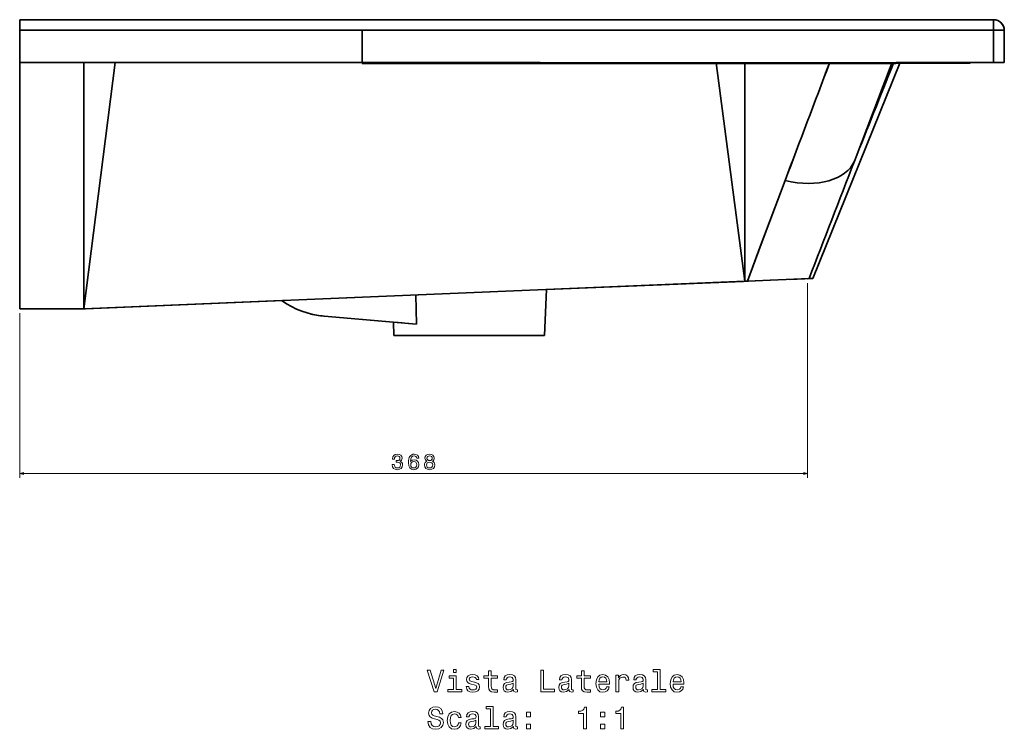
# Model space of a CAD drawing. Extents: x -111 to 2678, y 0 to 1634.
# Tile 5 of 5: x 2218 to 2678, y 1057 to 1389. Entities that reach past the tile are written whole.
import ezdxf

# ---------------------------------------------------------------- set-up
doc = ezdxf.new("R2010")
doc.units = 0

msp = doc.modelspace()

# ---------------------------------------------------------------- linework, layer by layer
at = {"color": 7, "lineweight": 35}
for p, q in [((2672.9, 1388.75), (2217.9, 1388.75)), ((2672.9, 1388.75), (2217.9, 1388.75)), ((2217.9, 1383.92), (2377.9, 1383.92)), ((2217.9, 1383.92), (2377.9, 1383.92)), ((2377.9, 1383.92), (2672.9, 1383.92)), ((2377.9, 1383.92), (2672.9, 1383.92)), ((2217.9, 1253.75), (2217.9, 1368.75)), ((2217.9, 1368.75), (2377.9, 1368.75)), ((2377.9, 1368.75), (2217.9, 1368.75)), ((2217.9, 1368.75), (2377.9, 1368.75)), ((2217.9, 1253.75), (2217.9, 1368.75)), ((2247.9, 1253.75), (2262.44, 1368.75)), ((2247.9, 1253.75), (2247.9, 1368.75)), ((2262.44, 1368.75), (2247.9, 1253.75)), ((2247.9, 1253.75), (2247.9, 1368.75)), ((2543.35, 1368.6), (2556.67, 1266.56)), ((2556.67, 1266.56), (2543.35, 1368.6)), ((2556.67, 1368.58), (2556.67, 1266.56)), ((2556.67, 1368.58), (2556.67, 1266.56)), ((2588.4, 1267.87), (2629.03, 1368.44)), ((2588.4, 1267.87), (2629.03, 1368.44)), ((2588.4, 1267.87), (2629.03, 1368.44)), ((2588.4, 1267.87), (2629.03, 1368.44)), ((2627.35, 1368.76), (2661.9, 1368.76)), ((2661.9, 1368.75), (2627.35, 1368.75)), ((2627.35, 1368.45), (2661.9, 1368.38)), ((2629.03, 1368.44), (2661.9, 1368.38)), ((2247.9, 1253.75), (2556.67, 1266.56)), ((2556.67, 1266.56), (2247.9, 1253.75)), ((2326, 1256.99), (2556.67, 1266.56)), ((2463.99, 1262.71), (2556.67, 1266.56)), ((2556.67, 1266.56), (2463.99, 1262.71)), ((2556.67, 1266.56), (2463.99, 1262.71)), ((2556.67, 1266.56), (2463.99, 1262.71)), ((2556.67, 1266.56), (2463.99, 1262.71)), ((2555.99, 1266.53), (2463.99, 1262.71)), ((2555.99, 1266.53), (2463.99, 1262.71)), ((2586.7, 1267.8), (2557.89, 1266.61)), ((2557.89, 1266.61), (2586.7, 1267.8)), ((2586.7, 1267.8), (2557.89, 1266.61)), ((2463.99, 1262.71), (2463.05, 1241.25)), ((2463.05, 1241.25), (2463.99, 1262.71)), ((2463.05, 1241.25), (2463.99, 1262.71)), ((2463.99, 1262.71), (2463.05, 1241.25)), ((2340.31, 1257.58), (2247.9, 1253.75)), ((2340.3, 1257.58), (2247.9, 1253.75)), ((2340.3, 1257.58), (2247.9, 1253.75)), ((2248.64, 1253.78), (2340.31, 1257.58)), ((2340.31, 1257.58), (2248.64, 1253.78)), ((2340.31, 1257.58), (2248.64, 1253.78)), ((2326, 1256.99), (2248.64, 1253.78)), ((2247.9, 1253.75), (2217.9, 1253.75)), ((2247.9, 1253.75), (2217.9, 1253.75)), ((2247.9, 1253.75), (2217.9, 1253.75)), ((2217.9, 1253.75), (2247.9, 1253.75)), ((2217.9, 1253.75), (2247.9, 1253.75)), ((2247.9, 1253.75), (2217.9, 1253.75)), ((2217.9, 1253.75), (2247.9, 1253.75)), ((2247.9, 1253.75), (2217.9, 1253.75)), ((2217.9, 1253.75), (2247.9, 1253.75)), ((2247.9, 1253.75), (2217.9, 1253.75)), ((2217.9, 1253.75), (2247.9, 1253.75)), ((2392.48, 1247.45), (2360.07, 1250.29)), ((2392.48, 1247.45), (2360.07, 1250.29)), ((2403.29, 1246.5), (2360.07, 1250.29)), ((2360.07, 1250.29), (2403.29, 1246.5)), ((2392.48, 1247.45), (2360.07, 1250.29)), ((2394.27, 1247.29), (2360.07, 1250.29)), ((2463.05, 1241.25), (2392.75, 1241.25)), ((2392.75, 1241.25), (2463.05, 1241.25)), ((2392.75, 1241.25), (2463.05, 1241.25)), ((2463.05, 1241.25), (2392.75, 1241.25)), ((2463.05, 1241.25), (2392.75, 1241.25)), ((2450.46, 1241.25), (2405.34, 1241.25)), ((2450.46, 1241.25), (2405.34, 1241.25)), ((2450.46, 1241.25), (2405.34, 1241.25)), ((2450.46, 1241.25), (2405.34, 1241.25))]:
    msp.add_line(p, q, dxfattribs=at)
at = {"color": 7, "lineweight": 35, "ltscale": 0.120639}
for p, q in [((2217.9, 1383.92), (2217.9, 1388.75)), ((2217.9, 1383.92), (2217.9, 1388.75)), ((2672.9, 1383.92), (2672.9, 1388.75)), ((2672.9, 1388.75), (2672.9, 1383.92))]:
    msp.add_line(p, q, dxfattribs=at)
at = {"color": 7, "lineweight": 35, "ltscale": 0.379361}
for p, q in [((2217.9, 1368.75), (2217.9, 1383.92)), ((2217.9, 1368.75), (2217.9, 1383.92)), ((2377.9, 1368.75), (2377.9, 1383.92)), ((2377.9, 1368.75), (2377.9, 1383.92)), ((2672.9, 1383.92), (2672.9, 1368.75))]:
    msp.add_line(p, q, dxfattribs=at)
at = {"color": 7, "lineweight": 35, "ltscale": 0.379068}
msp.add_line((2672.9, 1368.76), (2672.9, 1383.92), dxfattribs=at)
at = {"color": 7, "lineweight": 35, "ltscale": 0.375}
for p, q in [((2677.9, 1368.75), (2677.9, 1383.75)), ((2677.9, 1383.75), (2677.9, 1368.75)), ((2677.9, 1383.75), (2677.9, 1368.75)), ((2677.9, 1368.75), (2677.9, 1383.75)), ((2232.9, 1368.75), (2217.9, 1368.75)), ((2232.9, 1368.75), (2217.9, 1368.75)), ((2217.9, 1368.75), (2232.9, 1368.75))]:
    msp.add_line(p, q, dxfattribs=at)
at = {"color": 7, "lineweight": 35, "ltscale": 0.007858}
msp.add_line((2627.35, 1368.45), (2627.35, 1368.76), dxfattribs=at)
at = {"color": 7, "lineweight": 35, "ltscale": 0.000292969}
msp.add_line((2661.9, 1368.76), (2661.9, 1368.75), dxfattribs=at)
at = {"color": 7, "lineweight": 35, "ltscale": 0.275}
for p, q in [((2661.9, 1368.76), (2672.9, 1368.76)), ((2661.9, 1368.76), (2672.9, 1368.76)), ((2672.9, 1368.75), (2661.9, 1368.75))]:
    msp.add_line(p, q, dxfattribs=at)
at = {"color": 7, "lineweight": 35, "ltscale": 0.000299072}
msp.add_line((2661.9, 1368.76), (2661.9, 1368.75), dxfattribs=at)
at = {"color": 7, "lineweight": 35, "ltscale": 0.000286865}
for p, q in [((2661.9, 1368.76), (2661.9, 1368.75)), ((2661.9, 1368.75), (2661.9, 1368.76))]:
    msp.add_line(p, q, dxfattribs=at)
at = {"color": 7, "lineweight": 35, "ltscale": 0.009302}
msp.add_line((2661.9, 1368.75), (2661.9, 1368.38), dxfattribs=at)
msp.add_line((2661.9, 1368.75), (2661.9, 1368.38), dxfattribs=at)
at = {"color": 7, "lineweight": 35, "ltscale": 0.4}
msp.add_line((2661.9, 1368.75), (2677.9, 1368.75), dxfattribs=at)
at = {"color": 7, "lineweight": 35, "ltscale": 0.125}
msp.add_line((2677.9, 1368.75), (2672.9, 1368.75), dxfattribs=at)
at = {"color": 7, "lineweight": 35, "ltscale": 0.043934}
msp.add_line((2556.67, 1266.56), (2558.42, 1266.63), dxfattribs=at)
at = {"color": 7, "lineweight": 35, "ltscale": 0.030434}
msp.add_line((2556.67, 1266.56), (2557.89, 1266.61), dxfattribs=at)
msp.add_line((2556.67, 1266.56), (2557.89, 1266.61), dxfattribs=at)
at = {"color": 7, "lineweight": 35, "ltscale": 0.016903}
msp.add_line((2556.67, 1266.56), (2557.34, 1266.59), dxfattribs=at)
at = {"color": 7, "lineweight": 35, "ltscale": 0.0062}
msp.add_line((2556.67, 1266.56), (2556.92, 1266.57), dxfattribs=at)
at = {"color": 7, "lineweight": 35, "ltscale": 0.002896}
msp.add_line((2557.11, 1266.58), (2557.22, 1266.58), dxfattribs=at)
at = {"color": 7, "lineweight": 35, "ltscale": 0.013397}
msp.add_line((2558.42, 1266.63), (2557.89, 1266.61), dxfattribs=at)
at = {"color": 7, "lineweight": 35, "ltscale": 0.013403}
msp.add_line((2557.89, 1266.61), (2558.42, 1266.63), dxfattribs=at)
at = {"color": 7, "lineweight": 35, "ltscale": 0.336465}
msp.add_line((2571.8, 1267.19), (2558.36, 1266.63), dxfattribs=at)
at = {"color": 7, "lineweight": 35, "ltscale": 0.001649}
msp.add_line((2558.42, 1266.63), (2558.36, 1266.63), dxfattribs=at)
at = {"color": 7, "lineweight": 35, "ltscale": 0.001643}
msp.add_line((2558.36, 1266.63), (2558.42, 1266.63), dxfattribs=at)
at = {"color": 7, "lineweight": 35, "ltscale": 0.270288}
msp.add_line((2588.33, 1267.87), (2577.53, 1267.42), dxfattribs=at)
at = {"color": 7, "lineweight": 35, "ltscale": 0.060965}
for p, q in [((2588.4, 1267.87), (2585.96, 1267.77)), ((2585.96, 1267.77), (2588.4, 1267.87))]:
    msp.add_line(p, q, dxfattribs=at)
at = {"color": 7, "lineweight": 35, "ltscale": 0.059353}
msp.add_line((2588.33, 1267.87), (2585.96, 1267.77), dxfattribs=at)
at = {"color": 7, "lineweight": 13}
for p, q in [((2585.96, 1265.77), (2585.96, 1174.78)), ((2217.9, 1251.75), (2217.9, 1174.78)), ((2217.9, 1176.78), (2585.96, 1176.78))]:
    msp.add_line(p, q, dxfattribs=at)
at = {"color": 7, "lineweight": 35, "ltscale": 0.042358}
msp.add_line((2586.7, 1267.8), (2588.4, 1267.87), dxfattribs=at)
at = {"color": 7, "lineweight": 35, "ltscale": 0.040733}
msp.add_line((2588.33, 1267.87), (2586.71, 1267.8), dxfattribs=at)
at = {"color": 7, "lineweight": 35, "ltscale": 0.042352}
msp.add_line((2588.4, 1267.87), (2586.71, 1267.8), dxfattribs=at)
at = {"color": 7, "lineweight": 35, "ltscale": 0.001637}
msp.add_line((2588.33, 1267.87), (2588.4, 1267.87), dxfattribs=at)
msp.add_line((2588.33, 1267.87), (2588.4, 1267.87), dxfattribs=at)
at = {"color": 7, "lineweight": 35, "ltscale": 0.342007}
msp.add_line((2402.92, 1260.18), (2403.29, 1246.5), dxfattribs=at)
at = {"color": 7, "lineweight": 35, "ltscale": 0.342013}
msp.add_line((2403.29, 1246.5), (2402.92, 1260.18), dxfattribs=at)
at = {"color": 7, "lineweight": 35, "ltscale": 0.001056}
msp.add_line((2217.94, 1253.75), (2217.9, 1253.75), dxfattribs=at)
at = {"color": 7, "lineweight": 35, "ltscale": 0.000341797}
msp.add_line((2217.91, 1253.75), (2217.9, 1253.75), dxfattribs=at)
at = {"color": 7, "lineweight": 35, "ltscale": 0.018512}
msp.add_line((2248.64, 1253.75), (2247.9, 1253.75), dxfattribs=at)
msp.add_line((2248.64, 1253.75), (2247.9, 1253.75), dxfattribs=at)
at = {"color": 7, "lineweight": 35, "ltscale": 0.155174}
for p, q in [((2392.48, 1247.45), (2392.75, 1241.25)), ((2392.75, 1241.25), (2392.48, 1247.45))]:
    msp.add_line(p, q, dxfattribs=at)
at = {"color": 7, "lineweight": 35, "ltscale": 0.104616}
msp.add_line((2396.65, 1247.09), (2392.48, 1247.45), dxfattribs=at)
at = {"color": 7, "lineweight": 35, "ltscale": 0.055331}
msp.add_line((2394.68, 1247.26), (2392.48, 1247.45), dxfattribs=at)
at = {"color": 7, "lineweight": 35, "ltscale": 0.093931}
msp.add_line((2403.29, 1246.5), (2399.54, 1246.83), dxfattribs=at)
at = {"color": 7, "lineweight": 35}
for points in [[(2677.9, 1383.75), (2677.9, 1383.75), (2677.9, 1383.76), (2677.89, 1383.76), (2677.87, 1383.77), (2677.82, 1383.78), (2677.22, 1383.84), (2674.96, 1383.91), (2672.9, 1383.92)], [(2677.52, 1383.82), (2677.84, 1383.77), (2677.88, 1383.76), (2677.9, 1383.75)], [(2377.9, 1368.75), (2461.01, 1368.71), (2516.48, 1368.64), (2627.35, 1368.45)], [(2377.9, 1368.75), (2485.43, 1368.68), (2593.48, 1368.51), (2627.35, 1368.45)], [(2677.9, 1368.75), (2674.51, 1368.75), (2673.36, 1368.75), (2672.97, 1368.75), (2672.9, 1368.76)], [(2672.9, 1368.76), (2673.04, 1368.75), (2673.41, 1368.75), (2676.83, 1368.75), (2677.9, 1368.75)], [(2557.89, 1266.61), (2563.74, 1282.28), (2575.5, 1313.58)], [(2575.5, 1313.58), (2564.32, 1283.84), (2557.89, 1266.61)]]:
    msp.add_lwpolyline(points, dxfattribs=at)
at = {"color": 7, "lineweight": 13}
for points in [[(2391.92, 1180.98), (2391.92, 1180.91), (2392.08, 1179.94), (2392.55, 1179.21), (2393.3, 1178.75), (2394.29, 1178.58), (2395.33, 1178.75), (2396.12, 1179.19), (2396.63, 1179.9), (2396.81, 1180.81), (2396.73, 1181.4), (2396.5, 1181.88), (2396.14, 1182.26), (2395.66, 1182.53), (2396.31, 1183.07), (2396.54, 1183.94), (2396.39, 1184.73), (2395.96, 1185.32), (2395.25, 1185.7), (2394.29, 1185.83), (2393.38, 1185.67), (2392.68, 1185.22), (2392.23, 1184.52), (2392.08, 1183.58), (2392.08, 1183.51), (2392.97, 1183.51), (2393.05, 1184.15), (2393.32, 1184.62), (2393.74, 1184.9), (2394.34, 1185), (2394.86, 1184.92), (2395.24, 1184.71), (2395.48, 1184.37), (2395.57, 1183.9), (2395.48, 1183.41), (2395.23, 1183.07), (2394.81, 1182.87), (2394.24, 1182.81), (2393.84, 1182.82), (2393.84, 1182.03), (2394.34, 1182.05), (2394.97, 1181.96), (2395.45, 1181.71), (2395.73, 1181.32), (2395.83, 1180.81), (2395.72, 1180.22), (2395.43, 1179.79), (2394.96, 1179.51), (2394.35, 1179.42), (2393.71, 1179.52), (2393.25, 1179.83), (2392.95, 1180.31), (2392.84, 1180.98)], [(2404.35, 1183.89), (2404.16, 1184.71), (2403.71, 1185.31), (2403.03, 1185.7), (2402.14, 1185.83), (2401.55, 1185.76), (2401.03, 1185.57), (2400.58, 1185.25), (2400.19, 1184.81), (2399.89, 1184.25), (2399.67, 1183.58), (2399.53, 1182.78), (2399.49, 1181.88), (2399.65, 1180.45), (2400.14, 1179.41), (2400.94, 1178.79), (2402.03, 1178.58), (2403.01, 1178.76), (2403.75, 1179.23), (2404.24, 1179.98), (2404.41, 1180.93), (2404.24, 1181.88), (2403.77, 1182.62), (2403.06, 1183.08), (2402.17, 1183.25), (2401.21, 1183.04), (2400.5, 1182.47), (2400.65, 1183.58), (2400.97, 1184.38), (2401.47, 1184.85), (2402.15, 1185.01), (2402.66, 1184.93), (2403.04, 1184.72), (2403.29, 1184.37), (2403.42, 1183.89)], [(2403.43, 1180.92), (2403.32, 1180.28), (2403.04, 1179.8), (2402.58, 1179.47), (2402.02, 1179.37), (2401.42, 1179.47), (2400.97, 1179.79), (2400.68, 1180.27), (2400.59, 1180.91), (2400.69, 1181.53), (2400.97, 1182.01), (2401.43, 1182.31), (2402.06, 1182.42), (2402.6, 1182.31), (2403.04, 1182.02), (2403.32, 1181.54)], [(2408.15, 1182.55), (2407.64, 1182.27), (2407.28, 1181.87), (2407.06, 1181.38), (2406.99, 1180.79), (2407.15, 1179.89), (2407.62, 1179.19), (2408.37, 1178.75), (2409.4, 1178.58), (2410.42, 1178.75), (2411.18, 1179.19), (2411.64, 1179.89), (2411.81, 1180.79), (2411.73, 1181.38), (2411.52, 1181.87), (2411.16, 1182.27), (2410.65, 1182.55), (2411.06, 1182.79), (2411.34, 1183.13), (2411.51, 1183.53), (2411.57, 1184.02), (2411.41, 1184.74), (2410.98, 1185.31), (2410.3, 1185.69), (2409.4, 1185.83), (2408.49, 1185.69), (2407.81, 1185.31), (2407.37, 1184.74), (2407.22, 1184.02), (2407.27, 1183.53), (2407.44, 1183.13)], [(2408.18, 1183.94), (2408.26, 1184.39), (2408.5, 1184.73), (2408.89, 1184.94), (2409.4, 1185.02), (2409.91, 1184.94), (2410.29, 1184.73), (2410.53, 1184.39), (2410.62, 1183.94), (2410.53, 1183.49), (2410.29, 1183.14), (2409.91, 1182.9), (2409.4, 1182.83), (2408.89, 1182.91), (2408.5, 1183.14), (2408.26, 1183.49)], [(2407.96, 1180.81), (2408.05, 1181.34), (2408.34, 1181.74), (2408.8, 1182.01), (2409.4, 1182.1), (2410, 1182.01), (2410.45, 1181.74), (2410.74, 1181.34), (2410.84, 1180.81), (2410.74, 1180.23), (2410.45, 1179.8), (2410, 1179.51), (2409.4, 1179.42), (2408.8, 1179.51), (2408.34, 1179.8), (2408.05, 1180.23)], [(2414.74, 1084.89), (2412.24, 1076.37), (2409.66, 1084.89), (2408.29, 1084.89), (2411.51, 1074.87), (2412.96, 1074.87), (2416.11, 1084.89)], [(2421.8, 1075.94), (2421.8, 1082.35), (2418.55, 1082.35), (2418.55, 1081.27), (2420.53, 1081.27), (2420.53, 1075.94), (2417.94, 1075.94), (2417.94, 1074.87), (2424.43, 1074.87), (2424.43, 1075.94)], [(2421.85, 1085.22), (2420.51, 1085.22), (2420.51, 1083.78), (2421.85, 1083.78)], [(2430.39, 1079.38), (2429.17, 1079.67), (2428.26, 1080), (2427.96, 1080.68), (2428.04, 1081.16), (2428.34, 1081.5), (2428.83, 1081.72), (2429.54, 1081.8), (2430.22, 1081.72), (2430.75, 1081.46), (2431.1, 1081.07), (2431.24, 1080.55), (2432.48, 1080.55), (2432.48, 1080.58), (2432.26, 1081.52), (2431.67, 1082.25), (2430.75, 1082.71), (2429.54, 1082.88), (2428.32, 1082.71), (2427.42, 1082.24), (2426.86, 1081.53), (2426.69, 1080.64), (2426.82, 1079.77), (2427.22, 1079.17), (2427.88, 1078.73), (2428.85, 1078.43), (2430.26, 1078.09), (2431.13, 1077.73), (2431.36, 1077.44), (2431.44, 1077.01), (2431.31, 1076.47), (2430.97, 1076.07), (2430.41, 1075.81), (2429.66, 1075.72), (2428.86, 1075.81), (2428.29, 1076.11), (2427.9, 1076.6), (2427.74, 1077.28), (2426.51, 1077.28), (2426.72, 1076.13), (2427.31, 1075.29), (2428.24, 1074.79), (2429.54, 1074.6), (2430.9, 1074.79), (2431.89, 1075.29), (2432.49, 1076.1), (2432.71, 1077.15), (2432.55, 1078.06), (2432.11, 1078.68), (2431.37, 1079.08)], [(2436.98, 1081.27), (2436.98, 1077.39), (2437.06, 1076.14), (2437.47, 1075.28), (2438.27, 1074.77), (2439.64, 1074.6), (2441.14, 1074.67), (2441.14, 1075.77), (2440.04, 1075.68), (2439.05, 1075.8), (2438.52, 1076.16), (2438.29, 1076.76), (2438.24, 1077.61), (2438.24, 1081.27), (2441.14, 1081.27), (2441.14, 1082.35), (2438.24, 1082.35), (2438.24, 1084.61), (2436.98, 1084.61), (2436.98, 1082.35), (2434.79, 1082.35), (2434.79, 1081.27)], [(2448.55, 1075.88), (2448.55, 1075.84), (2448.62, 1075.35), (2448.83, 1075), (2449.74, 1074.73), (2450.45, 1074.84), (2450.45, 1075.82), (2450.15, 1075.78), (2449.74, 1075.97), (2449.67, 1076.54), (2449.67, 1080.55), (2449.5, 1081.57), (2448.99, 1082.29), (2448.11, 1082.73), (2446.88, 1082.88), (2445.66, 1082.71), (2444.77, 1082.22), (2444.21, 1081.46), (2444.02, 1080.45), (2444.02, 1080.36), (2445.16, 1080.36), (2445.26, 1080.97), (2445.58, 1081.4), (2446.1, 1081.66), (2446.83, 1081.76), (2447.54, 1081.69), (2448.04, 1081.47), (2448.34, 1081.1), (2448.45, 1080.58), (2448.39, 1079.97), (2448.16, 1079.67), (2447.58, 1079.53), (2446.5, 1079.41), (2445.26, 1079.15), (2444.38, 1078.69), (2443.86, 1077.97), (2443.7, 1076.9), (2443.85, 1075.95), (2444.3, 1075.25), (2445.02, 1074.8), (2446.01, 1074.64), (2447.35, 1074.95)], [(2461.36, 1074.87), (2467.78, 1074.87), (2467.78, 1076.08), (2462.68, 1076.08), (2462.68, 1084.87), (2461.36, 1084.87)], [(2474.57, 1075.88), (2474.57, 1075.84), (2474.64, 1075.35), (2474.86, 1075), (2475.77, 1074.73), (2476.47, 1074.84), (2476.47, 1075.82), (2476.17, 1075.78), (2475.77, 1075.97), (2475.69, 1076.54), (2475.69, 1080.55), (2475.52, 1081.57), (2475.02, 1082.29), (2474.14, 1082.73), (2472.9, 1082.88), (2471.69, 1082.71), (2470.79, 1082.22), (2470.23, 1081.46), (2470.04, 1080.45), (2470.04, 1080.36), (2471.18, 1080.36), (2471.28, 1080.97), (2471.6, 1081.4), (2472.12, 1081.66), (2472.85, 1081.76), (2473.56, 1081.69), (2474.07, 1081.47), (2474.37, 1081.1), (2474.47, 1080.58), (2474.41, 1079.97), (2474.18, 1079.67), (2473.6, 1079.53), (2472.52, 1079.41), (2471.28, 1079.15), (2470.41, 1078.69), (2469.89, 1077.97), (2469.73, 1076.9), (2469.87, 1075.95), (2470.32, 1075.25), (2471.04, 1074.8), (2472.03, 1074.64), (2473.37, 1074.95)], [(2480.35, 1081.27), (2480.35, 1077.39), (2480.43, 1076.14), (2480.84, 1075.28), (2481.64, 1074.77), (2483.01, 1074.6), (2484.51, 1074.67), (2484.51, 1075.77), (2483.42, 1075.68), (2482.42, 1075.8), (2481.89, 1076.16), (2481.66, 1076.76), (2481.62, 1077.61), (2481.62, 1081.27), (2484.51, 1081.27), (2484.51, 1082.35), (2481.62, 1082.35), (2481.62, 1084.61), (2480.35, 1084.61), (2480.35, 1082.35), (2478.16, 1082.35), (2478.16, 1081.27)], [(2488.43, 1078.37), (2493.5, 1078.37), (2493.52, 1078.97), (2493.29, 1080.62), (2492.65, 1081.86), (2491.64, 1082.61), (2490.3, 1082.88), (2488.99, 1082.6), (2487.98, 1081.79), (2487.34, 1080.48), (2487.11, 1078.75), (2487.32, 1076.98), (2487.97, 1075.68), (2488.96, 1074.87), (2490.26, 1074.6), (2491.39, 1074.79), (2492.31, 1075.28), (2492.98, 1076.05), (2493.37, 1077.09), (2492.12, 1077.09), (2491.86, 1076.52), (2491.49, 1076.08), (2490.42, 1075.74), (2489.6, 1075.9), (2488.98, 1076.4), (2488.58, 1077.22), (2488.43, 1078.33)], [(2488.43, 1079.44), (2488.59, 1080.44), (2488.98, 1081.17), (2489.57, 1081.62), (2490.35, 1081.78), (2491.11, 1081.62), (2491.7, 1081.17), (2492.06, 1080.44), (2492.19, 1079.44)], [(2496.47, 1074.87), (2497.74, 1074.87), (2497.74, 1079.3), (2497.87, 1080.36), (2498.26, 1081.13), (2498.89, 1081.59), (2499.74, 1081.75), (2500.38, 1081.65), (2500.85, 1081.36), (2501.14, 1080.87), (2501.24, 1080.2), (2502.52, 1080.2), (2502.35, 1081.37), (2501.88, 1082.21), (2501.08, 1082.71), (2500, 1082.88), (2499.27, 1082.77), (2498.63, 1082.48), (2498.07, 1081.99), (2497.62, 1081.33), (2497.62, 1082.61), (2496.47, 1082.61)], [(2509.27, 1075.88), (2509.27, 1075.84), (2509.34, 1075.35), (2509.55, 1075), (2510.46, 1074.73), (2511.17, 1074.84), (2511.17, 1075.82), (2510.87, 1075.78), (2510.46, 1075.97), (2510.39, 1076.54), (2510.39, 1080.55), (2510.22, 1081.57), (2509.71, 1082.29), (2508.83, 1082.73), (2507.6, 1082.88), (2506.39, 1082.71), (2505.49, 1082.22), (2504.93, 1081.46), (2504.74, 1080.45), (2504.74, 1080.36), (2505.88, 1080.36), (2505.98, 1080.97), (2506.3, 1081.4), (2506.82, 1081.66), (2507.55, 1081.76), (2508.26, 1081.69), (2508.76, 1081.47), (2509.07, 1081.1), (2509.17, 1080.58), (2509.11, 1079.97), (2508.88, 1079.67), (2508.3, 1079.53), (2507.22, 1079.41), (2505.98, 1079.15), (2505.1, 1078.69), (2504.58, 1077.97), (2504.43, 1076.9), (2504.57, 1075.95), (2505.02, 1075.25), (2505.74, 1074.8), (2506.73, 1074.64), (2508.07, 1074.95)], [(2515.87, 1084.15), (2515.87, 1075.94), (2513.26, 1075.94), (2513.26, 1074.87), (2519.73, 1074.87), (2519.73, 1075.94), (2517.13, 1075.94), (2517.13, 1085.22), (2513.88, 1085.22), (2513.88, 1084.15)], [(2523.13, 1078.37), (2528.2, 1078.37), (2528.21, 1078.97), (2527.98, 1080.62), (2527.35, 1081.86), (2526.34, 1082.61), (2525, 1082.88), (2523.69, 1082.6), (2522.68, 1081.79), (2522.03, 1080.48), (2521.8, 1078.75), (2522.02, 1076.98), (2522.67, 1075.68), (2523.66, 1074.87), (2524.96, 1074.6), (2526.08, 1074.79), (2527, 1075.28), (2527.68, 1076.05), (2528.07, 1077.09), (2526.82, 1077.09), (2526.56, 1076.52), (2526.18, 1076.08), (2525.12, 1075.74), (2524.3, 1075.9), (2523.68, 1076.4), (2523.27, 1077.22), (2523.13, 1078.33)], [(2523.13, 1079.44), (2523.29, 1080.44), (2523.68, 1081.17), (2524.27, 1081.62), (2525.04, 1081.78), (2525.81, 1081.62), (2526.4, 1081.17), (2526.76, 1080.44), (2526.89, 1079.44)], [(2448.4, 1077.58), (2448.23, 1076.83), (2447.77, 1076.26), (2447.08, 1075.88), (2446.23, 1075.75), (2445.68, 1075.82), (2445.29, 1076.05), (2445.04, 1076.46), (2444.97, 1077.02), (2445.03, 1077.52), (2445.26, 1077.88), (2446.18, 1078.29), (2447.35, 1078.46), (2448.4, 1078.81)], [(2474.43, 1077.58), (2474.25, 1076.83), (2473.79, 1076.26), (2473.1, 1075.88), (2472.25, 1075.75), (2471.7, 1075.82), (2471.31, 1076.05), (2471.07, 1076.46), (2471, 1077.02), (2471.05, 1077.52), (2471.28, 1077.88), (2472.21, 1078.29), (2473.37, 1078.46), (2474.43, 1078.81)], [(2509.12, 1077.58), (2508.95, 1076.83), (2508.49, 1076.26), (2507.8, 1075.88), (2506.95, 1075.75), (2506.4, 1075.82), (2506.01, 1076.05), (2505.77, 1076.46), (2505.69, 1077.02), (2505.75, 1077.52), (2505.98, 1077.88), (2506.9, 1078.29), (2508.07, 1078.46), (2509.12, 1078.81)], [(2409.96, 1060.9), (2408.65, 1060.9), (2408.94, 1059.37), (2409.66, 1058.24), (2410.77, 1057.57), (2412.26, 1057.32), (2413.75, 1057.55), (2414.86, 1058.19), (2415.56, 1059.18), (2415.82, 1060.49), (2415.61, 1061.67), (2415, 1062.44), (2414.02, 1062.94), (2412.71, 1063.32), (2411.59, 1063.59), (2410.85, 1063.91), (2410.43, 1064.37), (2410.3, 1065.09), (2410.43, 1065.74), (2410.81, 1066.23), (2411.39, 1066.56), (2412.18, 1066.67), (2412.98, 1066.53), (2413.62, 1066.14), (2414.04, 1065.49), (2414.24, 1064.61), (2415.55, 1064.61), (2415.55, 1064.64), (2415.32, 1066), (2414.64, 1067.01), (2413.58, 1067.64), (2412.13, 1067.86), (2410.84, 1067.64), (2409.83, 1067.03), (2409.18, 1066.1), (2408.95, 1064.89), (2409.14, 1063.81), (2409.68, 1063.07), (2410.55, 1062.58), (2411.73, 1062.21), (2412.9, 1061.88), (2413.78, 1061.56), (2414.31, 1061.1), (2414.5, 1060.35), (2414.32, 1059.58), (2413.88, 1059.01), (2413.2, 1058.65), (2412.32, 1058.53), (2411.34, 1058.69), (2410.59, 1059.15), (2410.12, 1059.9)], [(2437.8, 1066.88), (2437.8, 1058.66), (2435.19, 1058.66), (2435.19, 1057.6), (2441.66, 1057.6), (2441.66, 1058.66), (2439.07, 1058.66), (2439.07, 1067.94), (2435.81, 1067.94), (2435.81, 1066.88)], [(2481.37, 1057.6), (2482.68, 1057.6), (2482.68, 1067.67), (2481.7, 1067.67), (2481.44, 1066.79), (2480.92, 1066.2), (2480.13, 1065.85), (2479.04, 1065.74), (2479.04, 1064.71), (2481.37, 1064.71)], [(2498.72, 1057.6), (2500.03, 1057.6), (2500.03, 1067.67), (2499.05, 1067.67), (2498.79, 1066.79), (2498.27, 1066.2), (2497.48, 1065.85), (2496.39, 1065.74), (2496.39, 1064.71), (2498.72, 1064.71)], [(2422.85, 1062.77), (2424.11, 1062.77), (2423.85, 1063.92), (2423.23, 1064.83), (2422.26, 1065.39), (2421.01, 1065.61), (2419.63, 1065.32), (2418.58, 1064.51), (2417.91, 1063.2), (2417.68, 1061.44), (2417.9, 1059.7), (2418.55, 1058.4), (2419.57, 1057.6), (2420.97, 1057.32), (2422.21, 1057.54), (2423.17, 1058.14), (2423.83, 1059.09), (2424.12, 1060.36), (2422.91, 1060.36), (2422.7, 1059.56), (2422.29, 1058.95), (2421.72, 1058.58), (2421.01, 1058.46), (2420.13, 1058.65), (2419.5, 1059.22), (2419.11, 1060.16), (2418.98, 1061.49), (2419.11, 1062.78), (2419.51, 1063.72), (2420.16, 1064.3), (2421.01, 1064.5), (2421.76, 1064.37), (2422.32, 1064.04), (2422.7, 1063.49)], [(2431.2, 1058.61), (2431.2, 1058.56), (2431.27, 1058.07), (2431.49, 1057.73), (2432.39, 1057.45), (2433.1, 1057.57), (2433.1, 1058.55), (2432.8, 1058.5), (2432.39, 1058.69), (2432.32, 1059.27), (2432.32, 1063.27), (2432.15, 1064.3), (2431.64, 1065.02), (2430.77, 1065.45), (2429.53, 1065.61), (2428.32, 1065.44), (2427.42, 1064.95), (2426.86, 1064.18), (2426.67, 1063.17), (2426.67, 1063.09), (2427.81, 1063.09), (2427.91, 1063.69), (2428.23, 1064.12), (2428.75, 1064.38), (2429.48, 1064.48), (2430.19, 1064.41), (2430.69, 1064.2), (2431, 1063.82), (2431.1, 1063.3), (2431.04, 1062.7), (2430.81, 1062.39), (2430.23, 1062.25), (2429.15, 1062.14), (2427.91, 1061.88), (2427.03, 1061.41), (2426.51, 1060.69), (2426.36, 1059.63), (2426.5, 1058.68), (2426.95, 1057.97), (2427.67, 1057.52), (2428.66, 1057.37), (2430, 1057.67)], [(2448.55, 1058.61), (2448.55, 1058.56), (2448.62, 1058.07), (2448.83, 1057.73), (2449.74, 1057.45), (2450.45, 1057.57), (2450.45, 1058.55), (2450.15, 1058.5), (2449.74, 1058.69), (2449.67, 1059.27), (2449.67, 1063.27), (2449.5, 1064.3), (2448.99, 1065.02), (2448.11, 1065.45), (2446.88, 1065.61), (2445.66, 1065.44), (2444.77, 1064.95), (2444.21, 1064.18), (2444.02, 1063.17), (2444.02, 1063.09), (2445.16, 1063.09), (2445.26, 1063.69), (2445.58, 1064.12), (2446.1, 1064.38), (2446.83, 1064.48), (2447.54, 1064.41), (2448.04, 1064.2), (2448.34, 1063.82), (2448.45, 1063.3), (2448.39, 1062.7), (2448.16, 1062.39), (2447.58, 1062.25), (2446.5, 1062.14), (2445.26, 1061.88), (2444.38, 1061.41), (2443.86, 1060.69), (2443.7, 1059.63), (2443.85, 1058.68), (2444.3, 1057.97), (2445.02, 1057.52), (2446.01, 1057.37), (2447.35, 1057.67)], [(2454.61, 1063.19), (2456.6, 1063.19), (2456.6, 1065.33), (2454.61, 1065.33)], [(2489.31, 1063.19), (2491.3, 1063.19), (2491.3, 1065.33), (2489.31, 1065.33)], [(2431.05, 1060.31), (2430.88, 1059.56), (2430.42, 1058.98), (2429.73, 1058.61), (2428.88, 1058.48), (2428.33, 1058.55), (2427.94, 1058.78), (2427.7, 1059.18), (2427.62, 1059.74), (2427.68, 1060.25), (2427.91, 1060.61), (2428.83, 1061.01), (2430, 1061.18), (2431.05, 1061.53)], [(2448.4, 1060.31), (2448.23, 1059.56), (2447.77, 1058.98), (2447.08, 1058.61), (2446.23, 1058.48), (2445.68, 1058.55), (2445.29, 1058.78), (2445.04, 1059.18), (2444.97, 1059.74), (2445.03, 1060.25), (2445.26, 1060.61), (2446.18, 1061.01), (2447.35, 1061.18), (2448.4, 1061.53)], [(2454.61, 1057.6), (2456.6, 1057.6), (2456.6, 1059.74), (2454.61, 1059.74)], [(2489.31, 1057.6), (2491.3, 1057.6), (2491.3, 1059.74), (2489.31, 1059.74)]]:
    msp.add_lwpolyline(points, close=True, dxfattribs=at)
for points in [[(2219.83, 1177.3), (2217.9, 1176.78), (2219.83, 1176.26)], [(2584.03, 1176.26), (2585.96, 1176.78), (2584.03, 1177.3)]]:
    msp.add_lwpolyline(points, dxfattribs=at)
at = {"color": 7, "lineweight": 35}
for centre, radius, start, end in [((2672.9, 1383.75), 5, 0, 90), ((2672.9, 1383.75), 5, 0.0036, 89.9964), ((2672.9, 1383.75), 5, 0, 51.8593), ((2672.9, 1383.75), 5, 359.9822, 43.3818), ((2299.62, 4503231), 4501862.34, 270.0009947, 270.00417074), ((2294.37, 4688167.5), 4686799.16, 270.00102202, 270.00406829), ((-100930.91, 40354.26), 110624.37, 339.3344635, 339.364863), ((-100846.79, 40322.57), 110534.48, 339.3344499, 339.3648732), ((-236709.23, 96740.31), 257637.71, 338.2624346, 338.2733919), ((-238618.67, 97500.69), 259692.99, 338.2626259, 338.2734995), ((-14821.26, 7999.16), 18664.12, 339.03991, 339.190321), ((-14759.02, 7975.42), 18597.51, 339.039621, 339.19057), ((-10993.77, 6534.39), 14565.93, 338.803411, 339.034722), ((-10981.13, 6529.63), 14552.42, 338.802894, 339.034418), ((2363.55, 1290.13), 39.99, 234.4644, 265.0039), ((2363.55, 1290.13), 39.99, 234.4644, 265.0039), ((2363.55, 1290.13), 40, 234.4665, 236.8857), ((2363.55, 1290.13), 39.99, 234.4644, 265.0039), ((2363.55, 1290.13), 39.99, 234.4861, 265.0039), ((2363.55, 1290.13), 40, 234.4887, 265), ((2363.55, 1290.13), 40, 255.1548, 265)]:
    msp.add_arc(centre, radius, start, end, dxfattribs=at)
for centre, major_axis, ratio, start_param, end_param in [((2672.9, 1383.75), (-5, 0), 0.0349, 3.141593, 4.712389), ((2575.42, 1335.78), (32.68, -12.53), 0.607553, 4.943812, 6.25346), ((2575.42, 1335.78), (32.68, -12.53), 0.607553, 4.943812, 6.25346)]:
    msp.add_ellipse(centre, major_axis=major_axis, ratio=ratio, start_param=start_param, end_param=end_param, dxfattribs=at)

doc.saveas('drawing.dxf')
